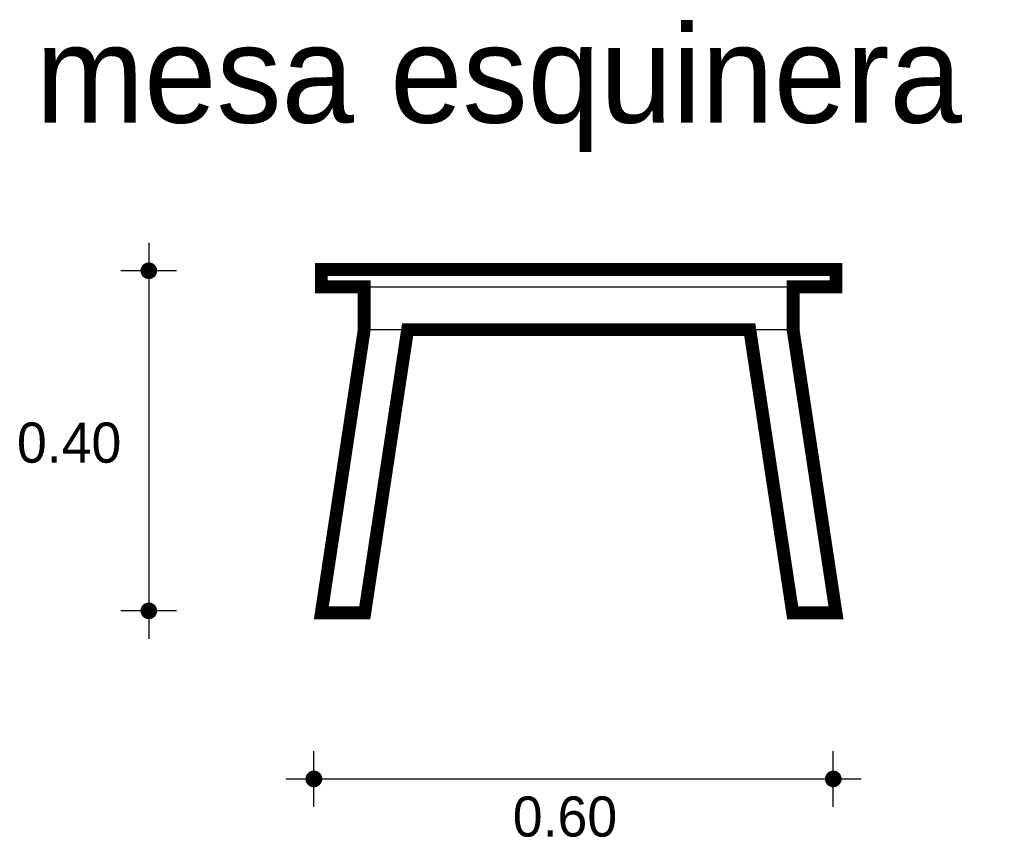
# Model space of a CAD drawing. Extents: x 8.25 to 9.4, y -0.02 to 0.94.
import ezdxf

# ---------------------------------------------------------------- set-up
doc = ezdxf.new("R2010")
doc.units = 0
doc.header["$MEASUREMENT"] = 0
for name, color, linetype in [('BORDE', 2, 'CONTINUOUS'), ('COTAS', 6, 'CONTINUOUS'), ('DIBUJO', 5, 'CONTINUOUS'), ('TEXTO', 4, 'CONTINUOUS')]:
    doc.layers.add(name, color=color, linetype=linetype)

msp = doc.modelspace()

# ---------------------------------------------------------------- linework, layer by layer
at = {"layer": 'BORDE', "const_width": 0.015}
msp.add_lwpolyline([(8.6015, 0.646), (8.6015, 0.626), (8.6515, 0.626), (8.6515, 0.576), (8.6015, 0.246), (8.6521, 0.246), (8.7021, 0.576), (9.101, 0.576), (9.151, 0.246), (9.2015, 0.246), (9.1515, 0.576), (9.1515, 0.626), (9.2015, 0.626), (9.2015, 0.646)], close=True, dxfattribs=at)
at = {"layer": 'COTAS'}
for p, q in [((8.4003, 0.677), (8.4003, 0.2158)), ((8.4328, 0.6446), (8.3679, 0.6446)), ((8.4328, 0.2483), (8.3679, 0.2483)), ((8.5928, 0.0199), (8.5928, 0.0849)), ((9.1984, 0.0199), (9.1984, 0.0849)), ((8.5603, 0.0524), (9.2308, 0.0524))]:
    msp.add_line(p, q, dxfattribs=at)
at = {"layer": 'COTAS', "const_width": 0.00974}
for points in [[(8.3955, 0.6446, 1), (8.4052, 0.6446, 1)], [(8.3955, 0.2483, 1), (8.4052, 0.2483, 1)], [(8.5879, 0.0524, 1), (8.5977, 0.0524, 1)], [(9.1935, 0.0524, 1), (9.2032, 0.0524, 1)]]:
    msp.add_lwpolyline(points, format="xyb", close=True, dxfattribs=at)
at = {"layer": 'DIBUJO'}
for p, q in [((8.6015, 0.646), (9.2015, 0.646)), ((8.6015, 0.646), (8.6015, 0.626)), ((9.2015, 0.646), (9.2015, 0.626)), ((8.6015, 0.626), (9.2015, 0.626)), ((8.6515, 0.626), (8.6515, 0.576)), ((9.1515, 0.626), (9.1515, 0.576)), ((8.6515, 0.576), (8.6015, 0.246)), ((8.6515, 0.576), (9.1515, 0.576)), ((9.1515, 0.576), (9.2015, 0.246)), ((8.701, 0.5685), (8.6521, 0.246)), ((9.1021, 0.5685), (9.151, 0.246)), ((8.6015, 0.246), (8.6521, 0.246)), ((9.151, 0.246), (9.2015, 0.246))]:
    msp.add_line(p, q, dxfattribs=at)

# ---------------------------------------------------------------- texts
at = {"layer": 'COTAS'}
for s, p in [('0.40', (8.2466, 0.421)), ('0.60', (8.8247, -0.0148))]:
    msp.add_text(s, height=0.04675, dxfattribs=at).set_placement(p)
at = {"layer": 'TEXTO'}
msp.add_text('mesa esquinera', height=0.113495, dxfattribs=at).set_placement((8.2684, 0.8172))

doc.saveas('drawing.dxf')
